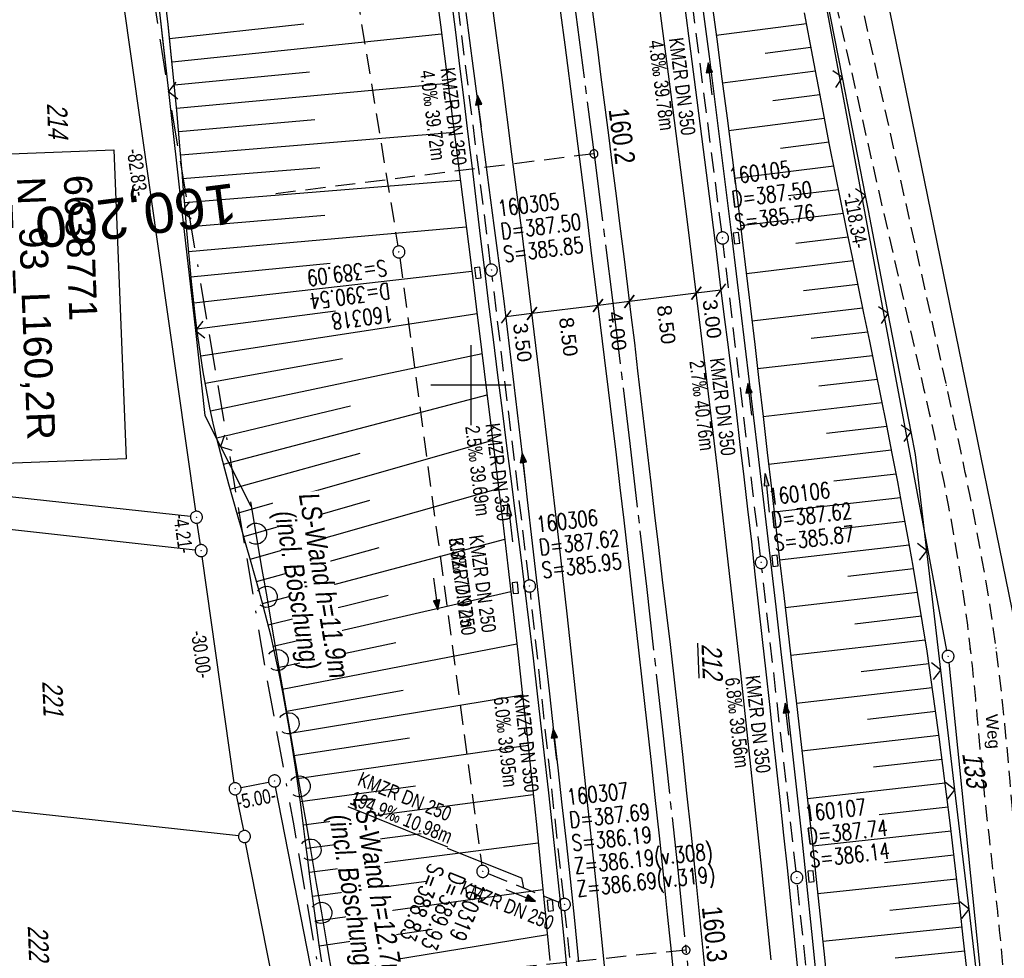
# Model space of a CAD drawing. Extents: x 511155 to 511479, y 464515 to 465450.
# Tile 37 of 41: x 511244 to 511366, y 465229 to 465346. Entities that reach past the tile are written whole.
import ezdxf
from ezdxf.enums import TextEntityAlignment as Align

# ---------------------------------------------------------------- set-up
doc = ezdxf.new("R2010")
doc.units = 0
doc.header["$LTSCALE"] = 10
doc.header["$MEASUREMENT"] = 0
for name, pattern in [('ACAD_ISO16W100', [73, 15, -6.5, 15, -6.5, 15, -7, 1, -7]), ('ACHSE', [5.5, 4, -0.5, 0.5, -0.5]), ('AUSGEZOGEN', [0]), ('LT00', [0]), ('LT11', [0.3, 0.2, -0.1]), ('LT17', [0.15, 0.1, -0.05]), ('STRICHLINIE2', [0.375, 0.25, -0.125])]:
    doc.linetypes.add(name, pattern=pattern)
doc.layers.get('0').update_dxf_attribs({"linetype": 'LT00'})
for name, color, linetype in [('--EK_FBR', 1, 'LT00'), ('--EK_Halt-Pfeil', 4, 'LT00'), ('--EK_Haltung', 7, 'STRICHLINIE2'), ('--EK_Haltung-Text', 140, 'LT00'), ('--EK_Schacht-Text', 5, 'LT00'), ('--EK_ST-93-1', 30, 'LT17'), ('--EL_DFK_AB_L', 21, 'LT00'), ('--EL_DFK_AB_P', 7, 'LT00'), ('--EL_Halt-Pfeil', 4, 'LT00'), ('--EL_Haltung', 182, 'STRICHLINIE2'), ('--EL_Haltung-Text', 182, 'LT00'), ('-AX-093', 35, 'ACHSE'), ('-ST-93-1', 250, 'LT00'), ('ABSTAND', 8, 'LT00'), ('BAB-KABEL', 220, 'ACAD_ISO16W100'), ('BEMAßUNG', 255, 'Continuous'), ('BW_TEXT_B', 20, 'AUSGEZOGEN'), ('DFK_AB_FLNR', 7, 'Continuous'), ('DFK_AB_L', 21, 'LT00'), ('DFK_AB_P', 7, 'LT00'), ('DFK_FLUR_NR', 250, 'LT00'), ('DFK_GZPKT', 250, 'LT00'), ('DFK_KATASTER', 250, 'LT00'), ('FELDWEG_TEXT', 1, 'Continuous'), ('LS-WAND_TEXT', 11, 'Continuous'), ('PFEIL', 140, 'AUSGEZOGEN'), ('V102_BOESCH', 250, 'LT00'), ('V102_BOSCHUNG', 250, 'LT00'), ('V102_ZAUN', 40, 'LT00'), ('V103_AFBR_BAB', 250, 'LT00'), ('V103_BOESCH', 250, 'LT00'), ('V103_BOSCHUNG', 250, 'LT00'), ('V103_FELDWEG', 250, 'LT11'), ('V103_GRABEN', 250, 'LT00'), ('V103_KA_PRUF', 182, 'LT00'), ('V103_LAERM', 11, 'LT00'), ('V103_LD_MARK', 250, 'LT00'), ('V103_RASTER', 250, 'LT00'), ('V103_SINKK', 182, 'LT00'), ('V103_ZAUN', 40, 'LT00')]:
    doc.layers.add(name, color=color, linetype=linetype)
doc.styles.add('Arial', font='ARIAL.TTF')
doc.styles.add('Beschrift', font='ARIAL.TTF')
doc.styles.add('Haltungsbeschriftung', font='ARIAL.TTF', dxfattribs={"width": 0.75})
doc.styles.add('schachtbeschriftung', font='romans.shx', dxfattribs={"width": 0.75, "height": 2})
doc.styles.get("Standard").update_dxf_attribs({"font": 'ARIAL.TTF'})

# ---------------------------------------------------------------- blocks, each defined once
blk = doc.blocks.new('SYMB7010')
at = {"color": 0, "linetype": 'ByBlock'}
for points in [[(-0.031408, 0.499213), (-0.093728, 0.49134), (-0.15457, 0.475719), (-0.212975, 0.452595), (-0.268021, 0.422333), (-0.31884, 0.385411), (-0.36463, 0.342411), (-0.40467, 0.29401), (-0.438329, 0.240973), (-0.465074, 0.184136), (-0.484486, 0.124395), (-0.496256, 0.062692), (-0.5002, 0)], [(-0.5002, 0), (-0.496256, -0.062692), (-0.484486, -0.124395), (-0.465075, -0.184136), (-0.438329, -0.240973), (-0.404671, -0.29401), (-0.36463, -0.342411), (-0.31884, -0.385411), (-0.268021, -0.422333), (-0.212975, -0.452595), (-0.154571, -0.475719), (-0.093728, -0.49134), (-0.031408, -0.499213), (0.031408, -0.499213)], [(0.5002, 0), (0.496256, 0.062692), (0.484485, 0.124395), (0.465074, 0.184136), (0.438329, 0.240973), (0.40467, 0.29401), (0.36463, 0.342411), (0.31884, 0.385411), (0.268021, 0.422333), (0.212975, 0.452595), (0.15457, 0.475719), (0.093728, 0.49134), (0.031408, 0.499213), (-0.031408, 0.499213)], [(0.031408, -0.499213), (0.093728, -0.491341), (0.15457, -0.475719), (0.212975, -0.452595), (0.268021, -0.422333), (0.31884, -0.385411), (0.36463, -0.342411), (0.404671, -0.294011), (0.438329, -0.240974), (0.465075, -0.184136), (0.484486, -0.124395), (0.496256, -0.062692), (0.500201, 0)]]:
    blk.add_lwpolyline(points, dxfattribs=at)
blk = doc.blocks.new('SYMB0003')
at = {"color": 0, "linetype": 'ByBlock'}
for p, q in [((-0.015712, 0), (0.010166, 0.012015)), ((0, -0.021257), (-0.015712, 0)), ((0.010166, 0.012015), (0, -0.021257))]:
    blk.add_line(p, q, dxfattribs=at)
for points in [[(-0.031395, 0.499013), (-0.093691, 0.491144), (-0.154509, 0.475528), (-0.21289, 0.452414), (-0.267913, 0.422164), (-0.318712, 0.385257), (-0.364484, 0.342274), (-0.404509, 0.293893), (-0.438154, 0.240877), (-0.464888, 0.184062), (-0.484292, 0.124345), (-0.496058, 0.062667), (-0.5, 0)], [(-0.5, 0), (-0.496058, -0.062667), (-0.484292, -0.124345), (-0.464888, -0.184062), (-0.438154, -0.240877), (-0.404509, -0.293893), (-0.364485, -0.342274), (-0.318712, -0.385257), (-0.267914, -0.422164), (-0.21289, -0.452414), (-0.154509, -0.475529), (-0.093691, -0.491144), (-0.031395, -0.499014), (0.031395, -0.499014)], [(0.5, 0), (0.496057, 0.062667), (0.484292, 0.124345), (0.464888, 0.184062), (0.438153, 0.240877), (0.404509, 0.293893), (0.364484, 0.342274), (0.318712, 0.385257), (0.267913, 0.422164), (0.21289, 0.452414), (0.154509, 0.475528), (0.093691, 0.491144), (0.031395, 0.499013), (-0.031395, 0.499013)], [(0.031395, -0.499014), (0.093691, -0.491144), (0.154509, -0.475529), (0.21289, -0.452414), (0.267914, -0.422164), (0.318712, -0.385257), (0.364485, -0.342274), (0.404509, -0.293893), (0.438154, -0.240877), (0.464889, -0.184062), (0.484292, -0.124345), (0.496058, -0.062667), (0.5, 0)]]:
    blk.add_lwpolyline(points, dxfattribs=at)
blk = doc.blocks.new('Pfreil3')
at = {"layer": 'PFEIL'}
blk.add_hatch(color=256, dxfattribs=at).paths.add_polyline_path([(-1.55, 0.27), (-1.55, -0.27), (0, 0)])
for p, q in [((-1.55, 0), (-4.83, 0)), ((-1.55, -0.27), (-1.55, 0.27)), ((-1.55, 0.27), (0, 0)), ((0, 0), (-1.55, -0.27))]:
    blk.add_line(p, q, dxfattribs=at)
blk = doc.blocks.new('SYMB0011')
at = {"color": 0, "linetype": 'ByBlock'}
for p, q in [((0.5, 0), (-0.5, 0)), ((0, 0.5), (0, -0.5))]:
    blk.add_line(p, q, dxfattribs=at)
blk = doc.blocks.new('SYMB7122')
at = {"color": 0, "linetype": 'ByBlock'}
for points in [[(-0.109975, -0.002365), (-0.106745, 0.026562), (-0.096041, 0.053629), (-0.078613, 0.076941), (-0.055681, 0.094866), (-0.028851, 0.106149), (0, 0.11)], [(0, 0.11), (0.028851, 0.106149), (0.055681, 0.094866), (0.078613, 0.076941), (0.096041, 0.053629), (0.106745, 0.026562), (0.109975, -0.002365)], [(-0.075234, -0.080249), (-0.093647, -0.057708), (-0.105504, -0.031126), (-0.109975, -0.002365)], [(0.109975, -0.002365), (0.105504, -0.031126), (0.093647, -0.057708), (0.075234, -0.080249)]]:
    blk.add_lwpolyline(points, dxfattribs=at)
blk = doc.blocks.new('SYMB0024')
at = {"color": 0, "linetype": 'ByBlock'}
for p, q in [((-0.5, 0.5), (0, 0)), ((0, 0), (0.5, 0.5))]:
    blk.add_line(p, q, dxfattribs=at)
blk = doc.blocks.new('_Oblique')
at = {"color": 0, "linetype": 'ByBlock', "lineweight": -2}
blk.add_line((-0.5, -0.5), (0.5, 0.5), dxfattribs=at)
blk = doc.blocks.new('SYMB0652')
at = {"color": 0, "linetype": 'ByBlock'}
blk.add_lwpolyline([(-0.15, -0.075), (0.15, -0.075), (0.15, 0.075), (-0.15, 0.075), (-0.15, -0.075)], dxfattribs=at)
blk = doc.blocks.new('SYMB0070')
at = {"color": 0, "linetype": 'ByBlock'}
for p, q in [((-0.5, 0), (0.2, 0)), ((0.5, 0), (0.2, 0.1)), ((0.2, 0.1), (0.2, 0)), ((0.468, 0), (0.21, 0.086)), ((0.21, 0.086), (0.21, -0.086)), ((0.21, -0.086), (0.468, 0)), ((0.22, -0.072), (0.437, 0)), ((0.23, -0.058), (0.405, 0)), ((0.24, -0.045), (0.374, 0)), ((0.342, 0), (0.25, 0.031)), ((0.25, 0.031), (0.25, -0.031)), ((0.25, -0.031), (0.342, 0)), ((0.26, -0.017), (0.31, 0)), ((0.27, -0.003), (0.279, 0))]:
    blk.add_line(p, q, dxfattribs=at)
for points in [[(0.2, 0), (0.2, -0.1), (0.5, 0)], [(0.437, 0), (0.22, 0.072), (0.22, -0.072)], [(0.405, 0), (0.23, 0.058), (0.23, -0.058)], [(0.374, 0), (0.24, 0.045), (0.24, -0.045)], [(0.31, 0), (0.26, 0.017), (0.26, -0.017)], [(0.279, 0), (0.27, 0.003), (0.27, -0.003)]]:
    blk.add_lwpolyline(points, dxfattribs=at)
blk = doc.blocks.new('SYMB2')
at = {"color": 0, "linetype": 'ByBlock', "flags": 128}
for points in [[(-0.031395, 0.499013), (-0.093691, 0.491144), (-0.154509, 0.475528), (-0.21289, 0.452414), (-0.267913, 0.422164), (-0.318712, 0.385257), (-0.364484, 0.342274), (-0.404509, 0.293893), (-0.438154, 0.240877), (-0.464888, 0.184062), (-0.484292, 0.124345), (-0.496058, 0.062667), (-0.5, 0)], [(-0.5, 0), (-0.496058, -0.062667), (-0.484292, -0.124345), (-0.464888, -0.184062), (-0.438154, -0.240877), (-0.404509, -0.293893), (-0.364485, -0.342274), (-0.318712, -0.385257), (-0.267914, -0.422164), (-0.21289, -0.452414), (-0.154509, -0.475529), (-0.093691, -0.491144), (-0.031395, -0.499014), (0.031395, -0.499014)], [(0.5, 0), (0.496057, 0.062667), (0.484292, 0.124345), (0.464888, 0.184062), (0.438153, 0.240877), (0.404509, 0.293893), (0.364484, 0.342274), (0.318712, 0.385257), (0.267913, 0.422164), (0.21289, 0.452414), (0.154509, 0.475528), (0.093691, 0.491144), (0.031395, 0.499013), (-0.031395, 0.499013)], [(0.031395, -0.499014), (0.093691, -0.491144), (0.154509, -0.475529), (0.21289, -0.452414), (0.267914, -0.422164), (0.318712, -0.385257), (0.364485, -0.342274), (0.404509, -0.293893), (0.438154, -0.240877), (0.464889, -0.184062), (0.484292, -0.124345), (0.496058, -0.062667), (0.5, 0)]]:
    blk.add_lwpolyline(points, dxfattribs=at)

msp = doc.modelspace()

# ---------------------------------------------------------------- linework, layer by layer
at = {"layer": '--EK_FBR'}
for points in [[(511325.52, 465223.97), (511325.02, 465228.99), (511324.51, 465234.01), (511323.99, 465239.02), (511323.48, 465243.79), (511322.96, 465248.56), (511322.44, 465253.33), (511321.91, 465258.1), (511321.38, 465262.86), (511320.93, 465266.93), (511320.47, 465270.99), (511320.01, 465275.06), (511319.55, 465279.12), (511319.08, 465283.18), (511318.61, 465287.25), (511318.13, 465291.3), (511317.64, 465295.36), (511317.14, 465299.42), (511316.64, 465303.47), (511316.14, 465307.53), (511315.64, 465311.58), (511315.07, 465316.15), (511314.5, 465320.71), (511313.92, 465325.27), (511313.35, 465329.83), (511312.76, 465334.39), (511311.72, 465342.44), (511310.66, 465350.48)], [(511314.87, 465348.78), (511315.31, 465345.33), (511315.75, 465341.88), (511316.19, 465338.43), (511316.64, 465334.97), (511317.12, 465331.19), (511317.61, 465327.41), (511318.09, 465323.63), (511318.57, 465319.84), (511319.05, 465316.06), (511319.52, 465312.28), (511319.94, 465308.78), (511320.36, 465305.29), (511320.77, 465301.79), (511321.18, 465298.3), (511321.59, 465294.8), (511322, 465291.31), (511322.41, 465287.81), (511322.89, 465283.78), (511323.37, 465279.75), (511323.85, 465275.71), (511324.33, 465271.68), (511324.81, 465267.64), (511325.27, 465263.61), (511325.82, 465258.78), (511326.36, 465253.95), (511326.88, 465249.12), (511327.39, 465244.29), (511327.9, 465239.46), (511328.41, 465234.48), (511328.91, 465229.5), (511329.41, 465224.52)], [(511326.57, 465347.74), (511327.37, 465341.66), (511328.16, 465335.57), (511328.74, 465331.03), (511329.32, 465326.48), (511329.89, 465321.94), (511330.46, 465317.4), (511331.03, 465312.85), (511331.54, 465308.81), (511332.04, 465304.76), (511332.54, 465300.71), (511333.04, 465296.67), (511333.53, 465292.62), (511334.01, 465288.57), (511334.48, 465284.52), (511334.95, 465280.46), (511335.4, 465276.41), (511335.86, 465272.35), (511336.31, 465268.29), (511336.76, 465264.24), (511337.21, 465260.16), (511337.65, 465256.09), (511338.1, 465252.01), (511338.54, 465247.94), (511338.98, 465243.86), (511339.41, 465239.78), (511340.04, 465233.68), (511340.66, 465227.58)], [(511313.45, 465228.06), (511312.92, 465233.24), (511312.38, 465238.43), (511311.88, 465243.04), (511311.37, 465247.66), (511310.86, 465252.27), (511310.34, 465256.89), (511309.82, 465261.5), (511309.12, 465267.65), (511308.41, 465273.8), (511307.71, 465279.94), (511307, 465286.09), (511306.6, 465289.58), (511306.2, 465293.06), (511305.79, 465296.54), (511305.38, 465300.03), (511304.97, 465303.51), (511304.55, 465306.99), (511304.11, 465310.47), (511303.71, 465313.62), (511303.3, 465316.78), (511302.89, 465319.93), (511302.47, 465323.08), (511302.05, 465326.23), (511301.63, 465329.38), (511301.22, 465332.54), (511300.76, 465336.03), (511300.3, 465339.52), (511299.85, 465343.01), (511299.4, 465346.5)]]:
    msp.add_lwpolyline(points, dxfattribs=at)
at = {"layer": '--EK_Haltung'}
for p, q in [((511279.08, 465389.41), (511290.88, 465317.36)), ((511331.26, 465319.11), (511326.39, 465357.07)), ((511302.44, 465315.1), (511297.66, 465353.02)), ((511336.1, 465278.63), (511331.45, 465317.62)), ((511307.21, 465275.7), (511302.63, 465313.61)), ((511340.54, 465239.32), (511336.27, 465277.14)), ((511311.55, 465235.98), (511307.39, 465274.21)), ((511302.15, 465239.07), (511310.94, 465235.51)), ((511343.62, 465209.02), (511340.7, 465237.83)), ((511314.53, 465206.21), (511311.71, 465234.49))]:
    msp.add_line(p, q, dxfattribs=at)
at = {"layer": '--EK_Haltung-Text', "flags": 128}
msp.add_lwpolyline([(511297.03, 465242.24), (511306.27, 465238.54), (511306.55, 465237.29)], dxfattribs=at)
at = {"layer": '--EK_ST-93-1', "ltscale": 2.5}
for p, q in [((511315.32, 465328.86), (511275.63, 465323.87)), ((511326.81, 465229.53), (511287.01, 465225.42))]:
    msp.add_line(p, q, dxfattribs=at)
at = {"layer": '--EL_DFK_AB_L'}
for p, q in [((511359.34, 465266.9), (511337.88, 465381.75)), ((511266.24, 465280.1), (511265.86, 465282.79)), ((511270.46, 465250.4), (511266.45, 465278.62)), ((511359.56, 465265.41), (511372.85, 465135.46)), ((511271.31, 465249.81), (511274.74, 465250.48))]:
    msp.add_line(p, q, dxfattribs=at)
at = {"layer": '--EL_Haltung'}
for p, q in [((511279.08, 465389.41), (511290.88, 465317.36)), ((511331.26, 465319.11), (511326.39, 465357.07)), ((511302.44, 465315.1), (511297.66, 465353.02)), ((511336.1, 465278.63), (511331.45, 465317.62)), ((511307.21, 465275.7), (511302.63, 465313.61)), ((511340.54, 465239.32), (511336.27, 465277.14)), ((511311.55, 465235.98), (511307.39, 465274.21)), ((511302.15, 465239.07), (511310.94, 465235.51)), ((511343.62, 465209.02), (511340.7, 465237.83)), ((511314.53, 465206.21), (511311.71, 465234.49))]:
    msp.add_line(p, q, dxfattribs=at)
at = {"layer": '-AX-093', "ltscale": 0.2}
msp.add_lwpolyline([(511298.78, 465444.5), (511300.25, 465435.22), (511302.97, 465417.45), (511305.61, 465399.67), (511308.17, 465381.87), (511310.65, 465364.07), (511313.06, 465346.25), (511315.38, 465328.43), (511317.62, 465310.59), (511319.79, 465292.74), (511321.87, 465274.89), (511323.88, 465257.02), (511325.81, 465239.15), (511327.66, 465221.26)], dxfattribs=at)
at = {"layer": 'BAB-KABEL', "ltscale": 0.03, "flags": 128}
msp.add_lwpolyline([(511245.17, 465442.38), (511247.79, 465425.64), (511251.08, 465406.59), (511253.71, 465388.59), (511256.34, 465373.1), (511258.87, 465358.45), (511261.22, 465342.97), (511262.53, 465334.91), (511267.32, 465306.47), (511271.63, 465280.77), (511274.45, 465263.87), (511277.9, 465245.03), (511280.42, 465230.24), (511282.95, 465214.81), (511284.59, 465206.12), (511286.41, 465195.21), (511288.52, 465182.08), (511289.46, 465178.54), (511291.81, 465169.68), (511294.22, 465159.99), (511298.5, 465143.74), (511302.01, 465129.17), (511304.36, 465120.15), (511303.95, 465111.54), (511304.47, 465105.75), (511305.29, 465102.17), (511306.73, 465086.55), (511308.17, 465069.5), (511309.91, 465042.39), (511310.52, 465027.02), (511311.65, 465006.69), (511312.99, 464997.42), (511315.25, 464972.49), (511318.76, 464937.78), (511320.47, 464912.68), (511321.04, 464888.91), (511321.82, 464866.11), (511322.47, 464843.97), (511323.13, 464825.85), (511323.4, 464809.89), (511315.81, 464787.46), (511312.43, 464776.5), (511306.42, 464758.08), (511322.55, 464747.31), (511322.64, 464708.19), (511321.61, 464688.74), (511320.48, 464678.44), (511319.26, 464666.87), (511317.67, 464649.45), (511317.57, 464633.74), (511317.38, 464618.76), (511317.47, 464606.23), (511316.72, 464592.27), (511316.63, 464590.68), (511316.53, 464580.25), (511316.82, 464565.64), (511316.26, 464552.99), (511315.8, 464537.2), (511315.44, 464531.47), (511315.33, 464529.6), (511314.63, 464523.4), (511314.33, 464519.4)], dxfattribs=at)
at = {"layer": 'BEMAßUNG'}
for p, q in [((511331.16, 465311.86), (511328.08, 465311.48)), ((511319.74, 465310.44), (511315.84, 465309.95)), ((511328.08, 465311.48), (511319.74, 465310.44)), ((511315.84, 465309.95), (511307.59, 465308.93)), ((511307.59, 465308.93), (511304.35, 465308.52))]:
    msp.add_line(p, q, dxfattribs=at)
at = {"layer": 'DFK_AB_L'}
for p, q in [((511359.34, 465266.9), (511337.88, 465381.75)), ((511254.22, 465364.8), (511265.64, 465284.27)), ((511266.24, 465280.1), (511265.86, 465282.79)), ((511270.46, 465250.4), (511266.45, 465278.62)), ((511359.56, 465265.41), (511372.85, 465135.46)), ((511271.31, 465249.81), (511274.74, 465250.48)), ((511292.29, 465164.58), (511275.62, 465249.89))]:
    msp.add_line(p, q, dxfattribs=at)
at = {"layer": 'DFK_KATASTER'}
for p, q in [((511344.79, 465382.97), (511368.24, 465268.19)), ((511265, 465283.61), (511208.19, 465289.86)), ((511265.59, 465279.44), (511208.54, 465285.72)), ((511270.99, 465243.78), (511211.45, 465250.32)), ((511270.71, 465248.92), (511271.6, 465244.44)), ((511276.98, 465217.15), (511271.89, 465242.96))]:
    msp.add_line(p, q, dxfattribs=at)
at = {"layer": 'V102_BOESCH'}
msp.add_lwpolyline([(511262.66, 465340.78), (511262.21, 465345), (511261.59, 465350.37)], dxfattribs=at)
at = {"layer": 'V102_BOSCHUNG'}
msp.add_line((511262.4, 465343.24), (511279.16, 465345.06), dxfattribs=at)
at = {"layer": 'V102_ZAUN'}
msp.add_line((511260.59, 465351.53), (511261.82, 465340.58), dxfattribs=at)
at = {"layer": 'V103_AFBR_BAB'}
for points in [[(511325.52, 465223.97), (511325.02, 465228.99), (511324.51, 465234.01), (511323.99, 465239.02), (511323.48, 465243.79), (511322.96, 465248.56), (511322.44, 465253.33), (511321.91, 465258.1), (511321.38, 465262.86), (511320.93, 465266.93), (511320.47, 465270.99), (511320.01, 465275.06), (511319.55, 465279.12), (511319.08, 465283.18), (511318.61, 465287.25), (511318.13, 465291.3), (511317.64, 465295.36), (511317.14, 465299.42), (511316.64, 465303.47), (511316.14, 465307.53), (511315.64, 465311.58), (511315.07, 465316.15), (511314.5, 465320.71), (511313.92, 465325.27), (511313.35, 465329.83), (511312.76, 465334.39), (511311.72, 465342.44), (511310.66, 465350.48)], [(511314.87, 465348.78), (511315.31, 465345.33), (511315.75, 465341.88), (511316.19, 465338.43), (511316.64, 465334.97), (511317.12, 465331.19), (511317.61, 465327.41), (511318.09, 465323.63), (511318.57, 465319.84), (511319.05, 465316.06), (511319.52, 465312.28), (511319.94, 465308.78), (511320.36, 465305.29), (511320.77, 465301.79), (511321.18, 465298.3), (511321.59, 465294.8), (511322, 465291.31), (511322.41, 465287.81), (511322.89, 465283.78), (511323.37, 465279.75), (511323.85, 465275.71), (511324.33, 465271.68), (511324.81, 465267.64), (511325.27, 465263.61), (511325.82, 465258.78), (511326.36, 465253.95), (511326.88, 465249.12), (511327.39, 465244.29), (511327.9, 465239.46), (511328.41, 465234.48), (511328.91, 465229.5), (511329.41, 465224.52)], [(511326.57, 465347.74), (511327.37, 465341.66), (511328.16, 465335.57), (511328.74, 465331.03), (511329.32, 465326.48), (511329.89, 465321.94), (511330.46, 465317.4), (511331.03, 465312.85), (511331.54, 465308.81), (511332.04, 465304.76), (511332.54, 465300.71), (511333.04, 465296.67), (511333.53, 465292.62), (511334.01, 465288.57), (511334.48, 465284.52), (511334.95, 465280.46), (511335.4, 465276.41), (511335.86, 465272.35), (511336.31, 465268.29), (511336.76, 465264.24), (511337.21, 465260.16), (511337.65, 465256.09), (511338.1, 465252.01), (511338.54, 465247.94), (511338.98, 465243.86), (511339.41, 465239.78), (511340.04, 465233.68), (511340.66, 465227.58)], [(511313.45, 465228.06), (511312.92, 465233.24), (511312.38, 465238.43), (511311.88, 465243.04), (511311.37, 465247.66), (511310.86, 465252.27), (511310.34, 465256.89), (511309.82, 465261.5), (511309.12, 465267.65), (511308.41, 465273.8), (511307.71, 465279.94), (511307, 465286.09), (511306.6, 465289.58), (511306.2, 465293.06), (511305.79, 465296.54), (511305.38, 465300.03), (511304.97, 465303.51), (511304.55, 465306.99), (511304.11, 465310.47), (511303.71, 465313.62), (511303.3, 465316.78), (511302.89, 465319.93), (511302.47, 465323.08), (511302.05, 465326.23), (511301.63, 465329.38), (511301.22, 465332.54), (511300.76, 465336.03), (511300.3, 465339.52), (511299.85, 465343.01), (511299.4, 465346.5)]]:
    msp.add_lwpolyline(points, dxfattribs=at)
at = {"layer": 'V103_BOESCH'}
for points in [[(511281.38, 465228.07), (511281.06, 465230.19), (511280.75, 465232.32), (511280.46, 465234.45), (511280.18, 465236.58), (511279.91, 465238.71), (511279.64, 465240.85), (511279.37, 465242.98), (511279.07, 465245.33), (511278.76, 465247.68), (511278.43, 465250.03), (511278.1, 465252.37), (511277.74, 465254.71), (511277.36, 465257.05), (511276.96, 465259.38), (511276.54, 465261.71), (511276.08, 465264.02), (511275.58, 465266.34), (511275.05, 465268.64), (511274.58, 465270.55), (511274.09, 465272.46), (511273.58, 465274.36), (511273.05, 465276.26), (511272.51, 465278.16), (511271.96, 465280.05), (511271.41, 465281.95), (511270.87, 465283.84), (511270.33, 465285.74), (511269.79, 465287.64), (511269.28, 465289.54), (511268.78, 465291.44), (511268.3, 465293.35), (511267.85, 465295.26), (511267.44, 465297.18), (511267, 465299.41), (511266.6, 465301.65), (511266.24, 465303.89), (511265.92, 465306.14), (511265.63, 465308.4), (511265.37, 465310.67), (511265.13, 465312.93), (511264.91, 465315.21), (511264.71, 465317.48), (511264.51, 465319.76), (511264.33, 465322.04), (511264.15, 465324.31), (511263.96, 465326.59), (511263.78, 465328.87), (511263.3, 465334.26), (511262.78, 465339.64), (511262.21, 465345), (511261.59, 465350.37)], [(511361.78, 465227.52), (511361.38, 465231.1), (511360.98, 465234.68), (511360.57, 465238.26), (511360.16, 465241.84), (511359.73, 465245.42), (511359.3, 465248.99), (511358.84, 465252.56), (511358.38, 465256.13), (511357.89, 465259.69), (511357.39, 465263.25), (511356.86, 465266.81), (511356.3, 465270.36), (511355.73, 465273.89), (511355.13, 465277.41), (511354.5, 465280.92), (511353.86, 465284.44), (511353.2, 465287.95), (511352.53, 465291.46), (511351.84, 465294.96), (511351.14, 465298.47), (511350.43, 465301.97), (511349.71, 465305.48), (511348.99, 465308.98), (511348.27, 465312.48), (511347.55, 465315.98), (511346.83, 465319.49), (511346.11, 465322.99), (511345.4, 465326.5), (511344.71, 465330), (511343.64, 465335.49), (511342.6, 465340.97), (511341.59, 465346.46)]]:
    msp.add_lwpolyline(points, dxfattribs=at)
at = {"layer": 'V103_BOSCHUNG'}
for p, q in [((511262.4, 465343.24), (511279.16, 465345.06)), ((511330.58, 465343.65), (511341.83, 465345.13)), ((511262.71, 465340.35), (511296.32, 465343.81)), ((511336.67, 465341.43), (511342.37, 465342.17)), ((511263, 465337.45), (511279.85, 465339.1)), ((511331.36, 465337.73), (511342.93, 465339.2)), ((511263.27, 465334.56), (511297.11, 465337.68)), ((511337.62, 465335.5), (511343.49, 465336.25)), ((511263.54, 465331.65), (511280.52, 465333.14)), ((511332.12, 465331.77), (511344.06, 465333.3)), ((511263.79, 465328.73), (511297.89, 465331.57)), ((511338.57, 465329.57), (511344.64, 465330.34)), ((511264.03, 465325.79), (511281.15, 465327.17)), ((511332.87, 465325.83), (511345.23, 465327.38)), ((511264.27, 465322.79), (511298.65, 465325.58)), ((511339.53, 465323.65), (511345.82, 465324.42)), ((511333.61, 465319.91), (511346.43, 465321.46)), ((511264.51, 465319.76), (511281.77, 465321.2)), ((511264.78, 465316.66), (511299.39, 465319.77)), ((511340.5, 465317.72), (511347.03, 465318.51)), ((511334.33, 465313.95), (511347.63, 465315.56)), ((511265.07, 465313.51), (511282.41, 465315.23)), ((511265.41, 465310.28), (511300.08, 465314.22)), ((511341.46, 465311.79), (511348.25, 465312.6)), ((511265.81, 465307.02), (511283.11, 465309.28)), ((511335.03, 465308.02), (511348.86, 465309.64)), ((511266.28, 465303.67), (511300.74, 465308.94)), ((511342.42, 465305.86), (511349.47, 465306.67)), ((511266.84, 465300.26), (511283.95, 465303.34)), ((511267.52, 465296.8), (511301.37, 465303.95)), ((511335.73, 465302.07), (511350.07, 465303.72)), ((511343.37, 465299.93), (511350.67, 465300.77)), ((511269.11, 465290.16), (511302.01, 465298.8)), ((511268.29, 465293.42), (511284.98, 465297.43)), ((511336.42, 465296.11), (511351.27, 465297.82)), ((511344.31, 465294), (511351.86, 465294.87)), ((511270.81, 465284.03), (511302.7, 465293.14)), ((511269.96, 465287.04), (511286.15, 465291.53)), ((511337.1, 465290.15), (511352.44, 465291.92)), ((511345.22, 465288.07), (511353.01, 465288.96)), ((511272.47, 465278.28), (511303.44, 465287.1)), ((511337.79, 465284.19), (511353.57, 465286.01)), ((511271.65, 465281.12), (511287.36, 465285.64)), ((511346.12, 465282.13), (511354.12, 465283.05)), ((511273.26, 465275.5), (511288.54, 465279.74)), ((511274.01, 465272.77), (511304.2, 465280.79)), ((511338.47, 465278.23), (511354.65, 465280.09)), ((511347, 465276.19), (511355.17, 465277.13)), ((511274.7, 465270.1), (511289.64, 465273.82)), ((511275.33, 465267.45), (511304.96, 465274.25)), ((511339.17, 465272.27), (511355.68, 465274.17)), ((511347.84, 465270.25), (511356.17, 465271.21)), ((511275.92, 465264.79), (511290.63, 465267.89)), ((511276.46, 465262.09), (511305.71, 465267.74)), ((511339.87, 465266.31), (511356.64, 465268.24)), ((511348.65, 465264.3), (511357.09, 465265.27)), ((511276.97, 465259.34), (511291.52, 465261.95)), ((511277.44, 465256.59), (511306.43, 465261.36)), ((511340.57, 465260.35), (511357.52, 465262.3)), ((511349.43, 465258.35), (511357.94, 465259.33)), ((511341.26, 465254.39), (511358.35, 465256.36)), ((511277.88, 465253.79), (511292.33, 465256)), ((511278.3, 465250.95), (511307.11, 465255.09)), ((511350.17, 465252.4), (511358.74, 465253.37)), ((511341.94, 465248.46), (511359.12, 465250.38)), ((511278.7, 465248.08), (511293.07, 465250.04)), ((511279.09, 465245.17), (511307.75, 465248.95)), ((511350.88, 465246.44), (511359.49, 465247.39)), ((511279.47, 465242.24), (511293.76, 465244.08)), ((511342.6, 465242.52), (511359.85, 465244.4)), ((511279.84, 465239.27), (511308.37, 465242.93)), ((511351.57, 465240.48), (511360.21, 465241.41)), ((511280.23, 465236.26), (511294.45, 465238.12)), ((511343.24, 465236.58), (511360.55, 465238.41)), ((511280.63, 465233.2), (511308.96, 465237.08)), ((511352.22, 465234.51), (511360.89, 465235.42)), ((511281.07, 465230.08), (511295.15, 465232.16)), ((511343.86, 465230.64), (511361.23, 465232.42)), ((511281.56, 465226.91), (511309.51, 465231.46)), ((511352.87, 465228.55), (511361.56, 465229.43))]:
    msp.add_line(p, q, dxfattribs=at)
at = {"layer": 'V103_FELDWEG', "flags": 128}
for points in [[(511381.21, 465122.41), (511380.72, 465122.83), (511380.26, 465123.27), (511379.81, 465123.72), (511379.4, 465124.19), (511379.05, 465124.68), (511378.75, 465125.21), (511378.56, 465125.69), (511378.41, 465126.19), (511378.3, 465126.71), (511378.21, 465127.24), (511378.15, 465127.77), (511378.09, 465128.31), (511378.04, 465128.84), (511376.96, 465139.2), (511374.63, 465165.14), (511371.72, 465194.17), (511369.41, 465222.9), (511369.13, 465226.36), (511368.86, 465229.82), (511368.6, 465233.28), (511368.33, 465236.74), (511368.06, 465240.19), (511367.78, 465243.65), (511367.5, 465247.11), (511367.21, 465250.57), (511367.01, 465252.95), (511366.79, 465255.33), (511366.56, 465257.71), (511366.32, 465260.08), (511366.06, 465262.46), (511365.78, 465264.83), (511365.48, 465267.2), (511365.1, 465269.95), (511364.68, 465272.7), (511364.23, 465275.44), (511363.75, 465278.18), (511363.25, 465280.92), (511362.73, 465283.65), (511362.19, 465286.37), (511361.63, 465289.1), (511361.06, 465291.82), (511360.47, 465294.54), (511359.88, 465297.26), (511359.28, 465299.97), (511346.45, 465357.75), (511338.58, 465404.86), (511333.45, 465442.77), (511333.07, 465445.86)], [(511330.78, 465442.56), (511335.43, 465404.54), (511343.3, 465357.21), (511356.48, 465299.43), (511357.14, 465296.52), (511357.77, 465293.6), (511358.39, 465290.67), (511358.98, 465287.74), (511359.54, 465284.81), (511360.08, 465281.86), (511360.58, 465278.92), (511361.06, 465275.97), (511361.49, 465273.01), (511361.89, 465270.05), (511362.25, 465267.09), (511362.48, 465265.02), (511362.69, 465262.95), (511362.89, 465260.88), (511363.08, 465258.81), (511363.26, 465256.74), (511363.45, 465254.67), (511363.64, 465252.6), (511363.84, 465250.53), (511364.08, 465248.22), (511364.33, 465245.91), (511364.59, 465243.59), (511364.85, 465241.28), (511365.12, 465238.97), (511365.38, 465236.66), (511365.63, 465234.35), (511365.87, 465232.03), (511366.1, 465229.72), (511366.31, 465227.4), (511366.49, 465225.08), (511366.65, 465222.76), (511368.44, 465193.76), (511371.75, 465164.92), (511373.29, 465139.01), (511373.23, 465127.92), (511373.19, 465127.33), (511373.08, 465126.75), (511372.91, 465126.17), (511372.69, 465125.61), (511372.45, 465125.06), (511372.17, 465124.46), (511371.87, 465123.88), (511371.57, 465123.3)]]:
    msp.add_lwpolyline(points, dxfattribs=at)
at = {"layer": 'V103_GRABEN'}
for points in [[(511295.4, 465350.8), (511296.17, 465344.94), (511296.93, 465339.08), (511297.68, 465333.22), (511298.43, 465327.36), (511299.17, 465321.5), (511299.91, 465315.64), (511300.64, 465309.78), (511301.31, 465304.39), (511301.98, 465299.01), (511302.64, 465293.63), (511303.3, 465288.24), (511303.95, 465282.86), (511304.59, 465277.47), (511305.22, 465272.09), (511305.83, 465266.7), (511306.43, 465261.31), (511307.03, 465255.8), (511307.61, 465250.29), (511308.18, 465244.78), (511308.74, 465239.27), (511309.28, 465233.76), (511309.82, 465228.24)], [(511312.24, 465224.37), (511311.63, 465230.56), (511311.01, 465236.76), (511310.37, 465242.95), (511309.7, 465249.14), (511309.01, 465255.32), (511308.3, 465261.5), (511307.78, 465265.93), (511307.24, 465270.34), (511306.7, 465274.76), (511306.15, 465279.18), (511305.59, 465283.6), (511305.03, 465288.01), (511304.47, 465292.43), (511303.9, 465296.84), (511303.34, 465301.26), (511302.78, 465305.68), (511302.23, 465310.09), (511301.71, 465314.34), (511301.19, 465318.58), (511300.68, 465322.83), (511300.16, 465327.07), (511299.65, 465331.32), (511299.13, 465335.56), (511298.61, 465339.81), (511298.08, 465344.05), (511297.55, 465348.29)], [(511330, 465348.08), (511330.65, 465343.16), (511331.29, 465338.23), (511331.93, 465333.3), (511332.55, 465328.38), (511333.17, 465323.45), (511333.78, 465318.52), (511334.32, 465314.03), (511334.85, 465309.55), (511335.38, 465305.07), (511335.9, 465300.59), (511336.42, 465296.1), (511336.93, 465291.62), (511337.45, 465287.13), (511337.96, 465282.65), (511338.48, 465278.17), (511338.99, 465273.78), (511339.51, 465269.4), (511340.02, 465265.02), (511340.53, 465260.64), (511341.04, 465256.26), (511341.55, 465251.88), (511342.05, 465247.49), (511342.53, 465243.11), (511343.01, 465238.73), (511343.55, 465233.67), (511344.07, 465228.62), (511344.58, 465223.57)], [(511328.96, 465346.63), (511329.68, 465340.98), (511330.4, 465335.33), (511331.11, 465329.68), (511331.81, 465324.03), (511332.5, 465318.38), (511334.14, 465304.92), (511335.75, 465291.45), (511337.34, 465277.99), (511337.99, 465272.37), (511338.64, 465266.75), (511339.28, 465261.13), (511339.91, 465255.5), (511340.53, 465249.88), (511341.15, 465244.26), (511341.75, 465238.63), (511342.53, 465231.06), (511343.29, 465223.48)]]:
    msp.add_lwpolyline(points, dxfattribs=at)
at = {"layer": 'V103_LAERM'}
for p, q in [((511272.51, 465285.43), (511273.17, 465281.48)), ((511277.24, 465257.83), (511278.62, 465249.95))]:
    msp.add_line(p, q, dxfattribs=at)
for points in [[(511273.17, 465281.48), (511273.83, 465277.46), (511274.51, 465273.6)], [(511274.51, 465273.6), (511275.21, 465269.57), (511275.87, 465265.71)], [(511275.87, 465265.71), (511276.57, 465261.67), (511277.24, 465257.83)], [(511278.62, 465249.95), (511279.35, 465245.77), (511279.98, 465242.07)], [(511279.98, 465242.07), (511280.69, 465237.85), (511281.33, 465234.18)], [(511281.33, 465234.18), (511282.06, 465229.94), (511282.69, 465226.3)]]:
    msp.add_lwpolyline(points, dxfattribs=at)
at = {"layer": 'V103_LD_MARK'}
for points in [[(511337.43, 465228.34), (511336.18, 465240.4), (511334.9, 465252.45), (511333.59, 465264.49), (511332.23, 465276.53), (511330.84, 465288.57), (511328.95, 465304.47), (511326.99, 465320.37), (511324.96, 465336.26), (511322.86, 465352.14), (511320.71, 465368.01), (511318.48, 465383.87), (511316.19, 465399.72), (511313.84, 465415.56), (511311.43, 465431.39), (511309.3, 465444.92)], [(511316.81, 465225.94), (511315.58, 465237.92), (511314.32, 465249.91), (511313.03, 465261.88), (511311.97, 465271.46), (511310.89, 465281.03), (511309.78, 465290.59), (511308.65, 465300.16), (511307.49, 465309.72), (511306.31, 465319.28), (511305.1, 465328.83), (511303.86, 465338.38), (511302.59, 465347.93)]]:
    msp.add_lwpolyline(points, dxfattribs=at)
at = {"layer": 'V103_RASTER'}
for p, q in [((511300, 465295), (511300, 465305)), ((511305, 465300), (511295, 465300))]:
    msp.add_line(p, q, dxfattribs=at)
at = {"layer": 'V103_ZAUN'}
for p, q in [((511346.33, 465338.38), (511343.46, 465353.1)), ((511260.59, 465351.53), (511262.27, 465336.63)), ((511349.19, 465323.66), (511346.33, 465338.38)), ((511262.27, 465336.63), (511263.94, 465321.72)), ((511263.94, 465321.72), (511265.62, 465306.82)), ((511354.86, 465294.2), (511352.03, 465308.93)), ((511268.77, 465292.35), (511272.53, 465284.9)), ((511358.59, 465264.44), (511356.83, 465279.33)), ((511360.34, 465249.54), (511358.59, 465264.44)), ((511362.1, 465234.64), (511360.34, 465249.54)), ((511363.86, 465219.75), (511362.1, 465234.64))]:
    msp.add_line(p, q, dxfattribs=at)
for points in [[(511352.03, 465308.93), (511349.55, 465321.8), (511349.19, 465323.66)], [(511265.62, 465306.82), (511266.81, 465296.23), (511268.77, 465292.35)], [(511356.83, 465279.33), (511355.41, 465291.36), (511354.86, 465294.2)]]:
    msp.add_lwpolyline(points, dxfattribs=at)

# ---------------------------------------------------------------- block references
at = {"layer": '--EK_Halt-Pfeil', "yscale": 4, "zscale": 4}
for p, xscale, rotation in [((511329.82, 465338.22), 4.000000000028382, 97.31863000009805), ((511301.04, 465334.19), 4.000000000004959, 97.18880999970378), ((511334.76, 465298.24), 4.000000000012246, 96.79962000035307), ((511306.6, 465289.58), 4.00000000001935, 96.90130999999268), ((511295.59, 465273.96), 3.999999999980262, 277.7080800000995), ((511339.4, 465258.34), 3.999999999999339, 96.44207999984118), ((511310.46, 465255.2), 4.000000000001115, 96.22481999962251), ((511306.17, 465236.36), 3.999999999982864, 337.9961399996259)]:
    msp.add_blockref('SYMB0070', p, dxfattribs=dict(at, xscale=xscale, rotation=rotation))
at = {"layer": '--EL_DFK_AB_P', "xscale": 1.500000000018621, "yscale": 1.5, "zscale": 1.5, "rotation": 264.7377099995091}
for p in [(511265.75, 465283.53), (511266.34, 465279.36), (511359.48, 465266.16), (511275.48, 465250.63), (511270.57, 465249.66)]:
    msp.add_blockref('SYMB0003', p, dxfattribs=at)
at = {"layer": '--EL_Halt-Pfeil', "yscale": 4, "zscale": 4}
for p, xscale, rotation in [((511329.82, 465338.22), 4.000000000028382, 97.31863000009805), ((511301.04, 465334.19), 4.000000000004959, 97.18880999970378), ((511334.76, 465298.24), 4.000000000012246, 96.79962000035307), ((511306.6, 465289.58), 4.00000000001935, 96.90130999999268), ((511295.59, 465273.96), 3.999999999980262, 277.7080800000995), ((511339.4, 465258.34), 3.999999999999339, 96.44207999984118), ((511310.46, 465255.2), 4.000000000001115, 96.22481999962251), ((511306.17, 465236.36), 3.999999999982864, 337.9961399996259)]:
    msp.add_blockref('SYMB0070', p, dxfattribs=dict(at, xscale=xscale, rotation=rotation))
at = {"layer": '-ST-93-1', "rotation": 274.1956499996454}
for p in [(511315.32, 465328.86), (511326.81, 465229.53)]:
    msp.add_blockref('SYMB2', p, dxfattribs=at)
at = {"layer": 'BEMAßUNG', "xscale": 1.4, "yscale": 1.4, "zscale": 1.4}
for p, rotation in [((511328.08, 465311.48), 187.0962127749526), ((511328.08, 465311.48), 7.096212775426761), ((511331.16, 465311.86), 7.096212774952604), ((511315.84, 465309.95), 187.0962127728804), ((511315.84, 465309.95), 7.09621277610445), ((511319.74, 465310.44), 187.0962127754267), ((511319.74, 465310.44), 7.096212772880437), ((511304.35, 465308.52), 187.0962127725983), ((511307.59, 465308.93), 187.0962127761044), ((511307.59, 465308.93), 7.096212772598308)]:
    msp.add_blockref('_Oblique', p, dxfattribs=dict(at, rotation=rotation))
at = {"layer": 'DFK_AB_P', "xscale": 1.500000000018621, "yscale": 1.5, "zscale": 1.5, "rotation": 264.7377099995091}
for p in [(511265.75, 465283.53), (511266.34, 465279.36), (511359.48, 465266.16), (511275.48, 465250.63), (511270.57, 465249.66)]:
    msp.add_blockref('SYMB0003', p, dxfattribs=at)
at = {"layer": 'DFK_GZPKT', "xscale": 1.500000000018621, "yscale": 1.5, "zscale": 1.5, "rotation": 264.7377099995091}
msp.add_blockref('SYMB7010', (511271.74, 465243.7), dxfattribs=at)
at = {"layer": 'PFEIL'}
for p, rotation in [((511336.68, 465288.97), 96.00000000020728), ((511304.59, 465285.25), 96.99999999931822)]:
    msp.add_blockref('Pfreil3', p, dxfattribs=dict(at, rotation=rotation))
at = {"layer": 'V103_FELDWEG', "xscale": 0.1000000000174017, "yscale": 0.09999999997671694, "zscale": 0.1, "rotation": 272.2661999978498}
for p in [(511356.48, 465299.43), (511359.28, 465299.97), (511362.25, 465267.09), (511365.48, 465267.2), (511363.84, 465250.53)]:
    msp.add_blockref('SYMB0011', p, dxfattribs=at)
at = {"layer": 'V103_KA_PRUF', "xscale": 1.499999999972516, "yscale": 1.5, "zscale": 1.5, "rotation": 272.266200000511}
for p in [(511331.36, 465318.36), (511291, 465316.62), (511302.53, 465314.36), (511336.18, 465277.88), (511307.3, 465274.95), (511301.45, 465239.35), (511340.62, 465238.58), (511311.64, 465235.23)]:
    msp.add_blockref('SYMB0003', p, dxfattribs=at)
at = {"layer": 'V103_LAERM', "yscale": 12, "zscale": 12}
for p, xscale, rotation in [((511273.17, 465281.48), 12.00000000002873, 279.4294000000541), ((511274.51, 465273.6), 12.00000000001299, 279.8700899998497), ((511275.87, 465265.71), 11.99999999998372, 279.8067700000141), ((511277.24, 465257.83), 12.00000000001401, 279.9091500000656), ((511278.62, 465249.95), 12.00000000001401, 279.9091500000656), ((511279.98, 465242.07), 11.99999999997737, 279.6128800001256), ((511281.33, 465234.18), 12.00000000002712, 279.8275800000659)]:
    msp.add_blockref('SYMB7122', p, dxfattribs=dict(at, xscale=xscale, rotation=rotation))
at = {"layer": 'V103_SINKK', "yscale": 4.5, "zscale": 4.5}
for p, xscale, rotation in [((511333.1, 465318.33), 4.499999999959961, 276.7056577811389), ((511300.84, 465314.02), 4.499999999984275, 276.3749803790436), ((511337.9, 465278.1), 4.499999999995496, 276.5765561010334), ((511305.52, 465274.71), 4.499999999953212, 275.8967069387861), ((511342.39, 465238.73), 4.499999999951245, 276.0188541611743), ((511309.9, 465235.1), 4.499999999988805, 275.2883868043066)]:
    msp.add_blockref('SYMB0652', p, dxfattribs=dict(at, xscale=xscale, rotation=rotation))
at = {"layer": 'V103_ZAUN', "yscale": 2.099999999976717, "zscale": 2.1}
for p, xscale, rotation in [((511346.33, 465338.38), 2.100000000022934, 101.0184899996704), ((511262.27, 465336.63), 2.100000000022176, 276.4243199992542), ((511349.19, 465323.66), 2.100000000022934, 101.0184899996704), ((511263.94, 465321.72), 2.100000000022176, 276.4243199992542), ((511352.03, 465308.93), 2.10000000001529, 100.8839399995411), ((511265.62, 465306.82), 2.100000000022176, 276.4243199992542), ((511354.86, 465294.2), 2.10000000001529, 100.8839399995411), ((511268.77, 465292.35), 2.099999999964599, 296.78366999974), ((511356.83, 465279.33), 2.100000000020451, 96.72954999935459), ((511358.59, 465264.44), 2.100000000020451, 96.72954999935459), ((511360.34, 465249.54), 2.100000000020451, 96.72954999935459), ((511362.1, 465234.64), 2.100000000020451, 96.72954999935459)]:
    msp.add_blockref('SYMB0024', p, dxfattribs=dict(at, xscale=xscale, rotation=rotation))

# ---------------------------------------------------------------- texts
at = {"layer": '--EK_Haltung-Text', "style": 'Haltungsbeschriftung', "width": 0.75}
for s, rotation, p in [('4.8‰ 39.78m', -82.6814, (511322.13, 465342.91)), ('KMZR DN 350', -82.6814, (511324.67, 465343.23)), ('4.0‰ 39.72m', -82.8112, (511293.63, 465339.18)), ('KMZR DN 350', -82.8112, (511296.17, 465339.5)), ('2.7‰ 40.76m', -83.2004, (511327.22, 465302.99)), ('KMZR DN 350', -83.2004, (511329.76, 465303.29)), ('2.5‰ 39.69m', -83.0987, (511299.26, 465294.84)), ('KMZR DN 350', -83.0987, (511301.8, 465295.15)), ('3.3‰ 77.97m', -82.2919, (511297.2, 465280.86)), ('KMZR DN 250', -82.2919, (511299.73, 465281.2)), ('KMZR DN 350', -83.5579, (511334.21, 465263.71)), ('6.8‰ 39.56m', -83.5579, (511331.66, 465263.43)), ('KMZR DN 350', -83.7752, (511305.36, 465261.32)), ('6.0‰ 39.95m', -83.7752, (511302.81, 465261.04))]:
    msp.add_text(s, height=1.8, rotation=rotation, dxfattribs=at).set_placement(p)
at = {"layer": '--EK_Schacht-Text', "style": 'schachtbeschriftung', "width": 0.75}
for s, rotation, p in [('160105', 7.3186, (511332.26, 465325.04)), ('D=387.50', 7.3186, (511332.63, 465322.19)), ('160305', 7.1888, (511303.46, 465321.04)), ('S=385.76', 7.3186, (511333, 465319.33)), ('D=387.50', 7.1888, (511303.82, 465318.18)), ('S=385.85', 7.1888, (511304.18, 465315.32)), ('S=389.09', -172.2919, (511289.36, 465315.64)), ('D=390.54', -172.2919, (511289.75, 465312.78)), ('160318', -172.2919, (511290.14, 465309.93)), ('160106', 6.7996, (511337.21, 465285.05)), ('D=387.62', 6.7996, (511337.55, 465282.19)), ('160306', 6.9013, (511308.26, 465281.62)), ('S=385.87', 6.7996, (511337.89, 465279.33)), ('D=387.62', 6.9013, (511308.61, 465278.77)), ('S=385.95', 6.9013, (511308.95, 465275.91)), ('160307', 6.2248, (511312.05, 465247.62)), ('160107', 6.4421, (511341.7, 465245.57)), ('D=387.69', 6.2248, (511312.36, 465244.76)), ('D=387.74', 6.4421, (511342.02, 465242.71)), ('S=386.19', 6.2248, (511312.67, 465241.89)), ('Z=386.19(v.308)', 6.2248, (511312.98, 465239.03)), ('S=386.14', 6.4421, (511342.35, 465239.85)), ('D=389.93', -112.0039, (511297.5, 465239.42)), ('Z=386.69(v.319)', 6.2248, (511313.29, 465236.17)), ('160319', -112.0039, (511300.17, 465238.34))]:
    msp.add_text(s, height=2, rotation=rotation, dxfattribs=at).set_placement(p)
at = {"layer": '--EL_Haltung-Text', "style": 'Haltungsbeschriftung', "width": 0.75}
for s, rotation, p in [('KMZR DN 350', -82.6814, (511324.67, 465343.23)), ('KMZR DN 350', -82.8112, (511296.17, 465339.5)), ('KMZR DN 350', -83.2004, (511329.76, 465303.29)), ('KMZR DN 350', -83.0987, (511301.8, 465295.15)), ('KMZR DN 250', -82.2919, (511297.2, 465280.86)), ('KMZR DN 350', -83.5579, (511334.21, 465263.71)), ('KMZR DN 350', -83.7752, (511305.36, 465261.32)), ('KMZR DN 250', -22.0039, (511298.48, 465236.57))]:
    msp.add_text(s, height=1.8, rotation=rotation, dxfattribs=at).set_placement(p)
at = {"layer": '-ST-93-1', "style": 'Beschrift', "width": 0.8}
for s, rotation, p in [('  160.2', -82.6924, (511316.94, 465335.92)), ('  160.3', -84.1113, (511328.61, 465236.43))]:
    msp.add_text(s, height=2.5, rotation=rotation, dxfattribs=at).set_placement(p)
at = {"layer": 'ABSTAND', "width": 0.75}
for s, rotation, p in [(' -82.83-', -81.9233, (511256.99, 465329.89)), (' -118.34-', -79.4149, (511346.34, 465324.36)), (' -4.21-', -81.9487, (511262.79, 465284.33)), (' -30.00-', -81.8944, (511264.98, 465269.78)), (' -5.00-', 11.175, (511270.44, 465246.98))]:
    msp.add_text(s, height=1.8, rotation=rotation, dxfattribs=at).set_placement(p)
at = {"layer": 'BEMAßUNG', "char_height": 1.8, "attachment_point": 5, "rotation": 277.0962, "style": 'Arial'}
for s, insert in [('\\A1;3.00', (511330.05, 465308.26)), ('\\A1;8.50', (511324.34, 465307.55)), ('\\A1;8.50', (511312.14, 465306.03)), ('\\A1;4.00', (511318.22, 465306.75)), ('\\A1;3.50', (511306.4, 465305.32))]:
    msp.add_mtext(s, dxfattribs=dict(at, insert=insert))
at = {"layer": 'DFK_AB_FLNR', "oblique": 13.754, "width": 0.75}
msp.add_text('%%U212', height=2.5, rotation=272.2662, dxfattribs=at).set_placement((511328.73, 465267.72))
at = {"layer": 'DFK_FLUR_NR', "oblique": 13.754, "width": 0.75}
for s, rotation, p in [('214', 272.2662, (511247.11, 465335.16)), ('221', 272.2662, (511246.52, 465263.07)), ('133', -81.9411, (511361.23, 465254.06)), ('222', 272.2662, (511244.71, 465232.56))]:
    msp.add_text(s, height=2.5, rotation=rotation, dxfattribs=at).set_placement(p)
at = {"layer": 'FELDWEG_TEXT', "insert": (511363.71, 465258.84), "char_height": 1.5, "attachment_point": 7, "rotation": 275.1609, "style": 'Beschrift'}
msp.add_mtext('Weg', dxfattribs=at)

# ---------------------------------------------------------------- next in the draw order: texts
at = {"layer": 'BW_TEXT_B', "insert": (511252.7, 465326.31), "char_height": 2, "width": 32.3994, "attachment_point": 1, "rotation": 272.2662, "style": 'Beschrift', "bg_fill": 3, "box_fill_scale": 1.5, "bg_fill_color": 256, "bg_fill_transparency": 3933427}
msp.add_mtext('\\pt10,14;{\\Funir_o|c0;\\H1.75x;6638771}\\P\\ptz;{\\H1.75x;N_93_L160,2R\\W0.8;\\P\\H0.3714x;\\W1;\\P\\H1.924x;Lärmschutzwand\\P\\H0.1999x;\\P\\H3.602x;\\P\\pt14;von  Km^I160,238\\Pbis  Km^I160,800}', dxfattribs=at)
at = {"layer": 'LS-WAND_TEXT', "char_height": 2.5, "attachment_point": 8, "rotation": 279.5611, "line_spacing_factor": 0.8, "style": 'Beschrift', "bg_fill": 3, "box_fill_scale": 1, "bg_fill_color": 256, "bg_fill_transparency": 7190816}
for s, insert in [('{\\Q7;\\W0.8;LS-Wand h=11.9m\\P(incl. Böschung)}', (511276.4, 465274.24)), ('{\\Q7;\\W0.8;LS-Wand h=12.7m\\P(incl. Böschung)}', (511283.17, 465236.39))]:
    msp.add_mtext(s, dxfattribs=dict(at, insert=insert))

# ---------------------------------------------------------------- next in the draw order: linework, layer by layer
at = {"layer": '--EK_Haltung'}
msp.add_line((511291.1, 465315.87), (511301.35, 465240.09), dxfattribs=at)
at = {"layer": '--EL_DFK_AB_L'}
for p, q in [((511254.22, 465364.8), (511265.64, 465284.27)), ((511292.29, 465164.58), (511275.62, 465249.89))]:
    msp.add_line(p, q, dxfattribs=at)
at = {"layer": '--EL_Haltung'}
msp.add_line((511291.1, 465315.87), (511301.35, 465240.09), dxfattribs=at)
at = {"layer": 'BW_TEXT_B'}
msp.add_lwpolyline([(511255.47, 465329.37), (511257, 465290.83), (511225.75, 465289.6), (511224.22, 465328.14)], close=True, dxfattribs=at)

# ---------------------------------------------------------------- next in the draw order: texts
at = {"layer": '--EK_Haltung-Text', "style": 'Haltungsbeschriftung', "width": 0.75}
for s, p in [('KMZR DN 250', (511285.71, 465250.16)), ('%%U194.9‰ 10.98m', (511284.75, 465247.79))]:
    msp.add_text(s, height=1.8, rotation=-22.0039, dxfattribs=at).set_placement(p)
at = {"layer": '--EK_Schacht-Text', "style": 'schachtbeschriftung', "width": 0.75}
msp.add_text('S=388.83', height=2, rotation=-112.0039, dxfattribs=at).set_placement((511294.83, 465240.49))
at = {"layer": '--EK_ST-93-1', "style": 'Beschrift'}
msp.add_text('160,200', height=5, rotation=-172.6944, dxfattribs=at).set_placement((511270.74, 465322.73), align=Align.MIDDLE_LEFT)

doc.saveas('drawing.dxf')
